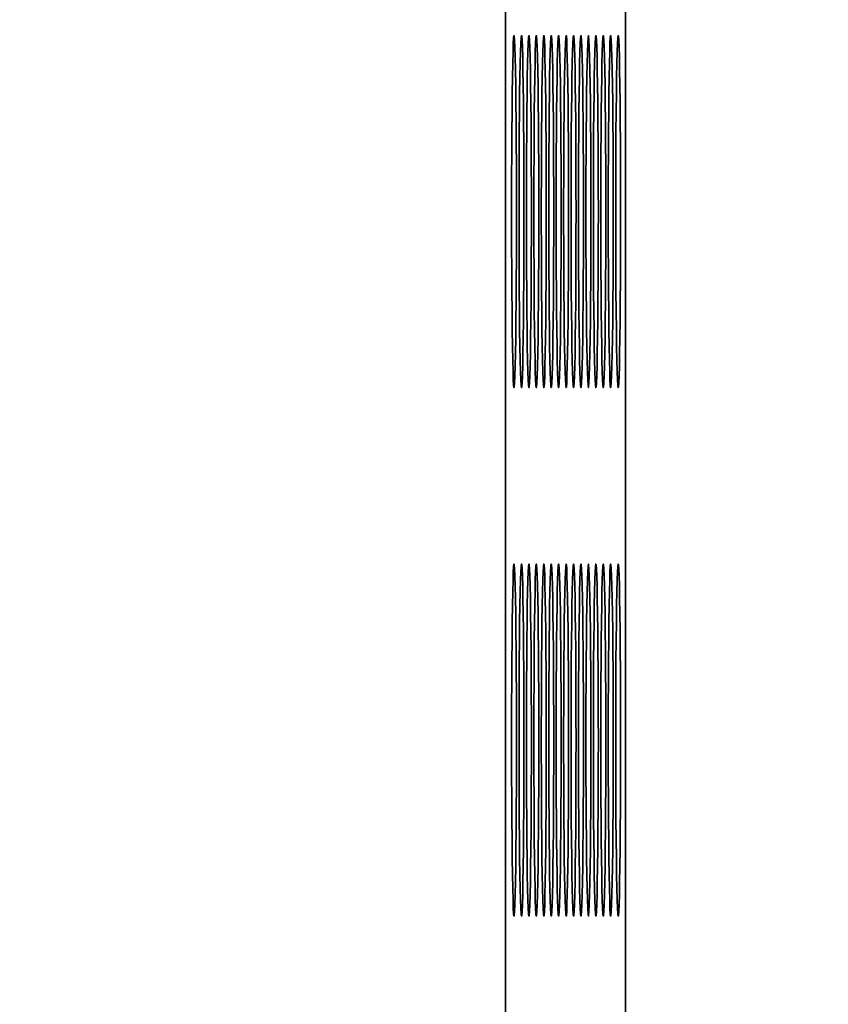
# Model space of a CAD drawing. Header units: millimetres. Extents: x -14862 to 14862, y -10512 to 10512.
# Tile 61 of 199: x -3968 to -3876, y -1978 to -1867. Entities that reach past the tile are written whole.
import ezdxf

# ---------------------------------------------------------------- set-up
doc = ezdxf.new("R2010")
doc.units = ezdxf.units.MM
doc.header["$LTSCALE"] = 4
doc.layers.get('0').update_dxf_attribs({"lineweight": 18})
doc.layers.add('几何体', color=7, linetype='Continuous', lineweight=35)
doc.layers.add('尺寸线层', color=3, linetype='Continuous', lineweight=18)
doc.styles.add('标准', font='txt', dxfattribs={"width": 0.667})
doc.dimstyles.new('GB_尺寸', dxfattribs={"dimtxt": 3.5, "dimasz": 4, "dimexe": 2, "dimexo": 0, "dimtad": 1, "dimdsep": 46, "dimtxsty": '标准', "dimblk": '_CAXARROW', "dimcen": 0, "dimdle": 8, "dimazin": 2, "dimtfac": 0.707107, "dimtdec": 3, "dimtmove": 2, "dimatfit": 3, "dimfxl": 0, "dimfrac": 2, "dimtolj": 1, "dimarcsym": 0})

# ---------------------------------------------------------------- blocks, each defined once
blk = doc.blocks.new('*X153')
at = {"layer": '尺寸线层'}
for points in [[(-6748.86, -3869.61), (-6648.86, -3882.11), (-6648.86, -3857.11)], [(-3793.86, -3869.61), (-3893.86, -3882.11), (-3893.86, -3857.11)]]:
    blk.add_hatch(color=0, dxfattribs=at).paths.add_polyline_path(points, flags=0)
at = {"layer": '尺寸线层', "color": 0}
for p, q in [((-6748.86, -1465.88), (-6748.86, -3919.61)), ((-3793.86, -2668.38), (-3793.86, -3919.61)), ((-3793.86, -3869.61), (-6748.86, -3869.61))]:
    blk.add_line(p, q, dxfattribs=at)
at = {"layer": '尺寸线层', "color": 0, "insert": (-5245.65, -3810.73), "char_height": 87.5, "width": 340.0023, "attachment_point": 5, "line_spacing_factor": 1.15057, "style": '标准'}
blk.add_mtext('\\T1.1;2955', dxfattribs=at)
blk = doc.blocks.new('_CAXARROW')
blk.add_hatch(color=0).paths.add_polyline_path([(0, 0), (-1, 0.125), (-1, -0.125)], flags=0)
blk = doc.blocks.new('*X154')
at = {"layer": '尺寸线层'}
for points in [[(-7288.86, -4141.05), (-7188.86, -4128.55), (-7188.86, -4153.55)], [(-2288.86, -4141.05), (-2388.86, -4128.55), (-2388.86, -4153.55)]]:
    blk.add_hatch(color=0, dxfattribs=at).paths.add_polyline_path(points, flags=0)
at = {"layer": '尺寸线层', "color": 0}
for p, q in [((-7288.86, -1465.88), (-7288.86, -4191.05)), ((-2288.86, -1465.88), (-2288.86, -4191.05)), ((-7288.86, -4141.05), (-2288.86, -4141.05))]:
    blk.add_line(p, q, dxfattribs=at)
at = {"layer": '尺寸线层', "color": 0, "insert": (-4788.86, -4082.16), "char_height": 87.5, "width": 340.6544, "attachment_point": 5, "line_spacing_factor": 1.15057, "style": '标准'}
blk.add_mtext('\\T1.1;5000', dxfattribs=at)
blk = doc.blocks.new('*X155')
at = {"layer": '尺寸线层'}
for points in [[(-11533.86, -4572.86), (-11433.86, -4560.36), (-11433.86, -4585.36)], [(-2288.86, -4572.86), (-2388.86, -4560.36), (-2388.86, -4585.36)]]:
    blk.add_hatch(color=0, dxfattribs=at).paths.add_polyline_path(points, flags=0)
at = {"layer": '尺寸线层', "color": 0}
for p, q in [((-2288.86, -1465.88), (-2288.86, -4622.86)), ((-11533.86, -2690.88), (-11533.86, -4622.86)), ((-11533.86, -4572.86), (-2288.86, -4572.86))]:
    blk.add_line(p, q, dxfattribs=at)
at = {"layer": '尺寸线层', "color": 0, "insert": (-6911.36, -4513.97), "char_height": 87.5, "width": 341.3065, "attachment_point": 5, "line_spacing_factor": 1.15057, "style": '标准'}
blk.add_mtext('\\T1.1;9245', dxfattribs=at)

msp = doc.modelspace()

# ---------------------------------------------------------------- linework, layer by layer
at = {"layer": '几何体'}
for p, q in [((-3912.363, -2668.38), (-3912.363, -268.38)), ((-3898.701, -2668.38), (-3898.701, -268.38))]:
    msp.add_line(p, q, dxfattribs=at)
for points in [[(-3911.097, -1891.046), (-3911.095, -1888.38), (-3911.097, -1885.714), (-3911.105, -1883.096), (-3911.117, -1880.572), (-3911.135, -1878.188), (-3911.156, -1875.985), (-3911.181, -1874.004), (-3911.21, -1872.279), (-3911.241, -1870.841), (-3911.276, -1869.717), (-3911.312, -1868.925), (-3911.348, -1868.481), (-3911.386, -1868.391), (-3911.423, -1868.659), (-3911.461, -1869.278), (-3911.495, -1870.238), (-3911.528, -1871.522), (-3911.559, -1873.107), (-3911.586, -1874.965), (-3911.609, -1877.061), (-3911.629, -1879.36), (-3911.643, -1881.82), (-3911.652, -1884.396), (-3911.658, -1887.044), (-3911.658, -1889.716), (-3911.652, -1892.364), (-3911.643, -1894.941), (-3911.629, -1897.4), (-3911.609, -1899.699), (-3911.586, -1901.796), (-3911.559, -1903.653), (-3911.528, -1905.238), (-3911.495, -1906.522), (-3911.461, -1907.482), (-3911.423, -1908.102), (-3911.386, -1908.369), (-3911.348, -1908.28), (-3911.312, -1907.835), (-3911.276, -1907.044), (-3911.241, -1905.919), (-3911.21, -1904.482), (-3911.181, -1902.757), (-3911.156, -1900.775), (-3911.135, -1898.573), (-3911.117, -1896.188), (-3911.105, -1893.664), (-3911.097, -1891.046)], [(-3910.252, -1891.046), (-3910.25, -1888.38), (-3910.252, -1885.714), (-3910.26, -1883.096), (-3910.272, -1880.572), (-3910.29, -1878.188), (-3910.311, -1875.985), (-3910.336, -1874.004), (-3910.365, -1872.279), (-3910.396, -1870.841), (-3910.431, -1869.717), (-3910.466, -1868.925), (-3910.503, -1868.481), (-3910.541, -1868.391), (-3910.579, -1868.659), (-3910.615, -1869.278), (-3910.65, -1870.238), (-3910.683, -1871.522), (-3910.714, -1873.107), (-3910.741, -1874.965), (-3910.764, -1877.061), (-3910.784, -1879.36), (-3910.798, -1881.82), (-3910.807, -1884.396), (-3910.813, -1887.044), (-3910.813, -1889.716), (-3910.807, -1892.364), (-3910.798, -1894.941), (-3910.784, -1897.4), (-3910.764, -1899.699), (-3910.741, -1901.796), (-3910.714, -1903.653), (-3910.683, -1905.238), (-3910.65, -1906.522), (-3910.615, -1907.482), (-3910.579, -1908.102), (-3910.541, -1908.369), (-3910.503, -1908.28), (-3910.466, -1907.835), (-3910.431, -1907.044), (-3910.396, -1905.919), (-3910.365, -1904.482), (-3910.336, -1902.757), (-3910.311, -1900.775), (-3910.29, -1898.573), (-3910.272, -1896.188), (-3910.26, -1893.664), (-3910.252, -1891.046)], [(-3909.407, -1891.046), (-3909.406, -1888.38), (-3909.407, -1885.714), (-3909.415, -1883.096), (-3909.427, -1880.572), (-3909.445, -1878.188), (-3909.466, -1875.985), (-3909.491, -1874.004), (-3909.52, -1872.279), (-3909.551, -1870.841), (-3909.586, -1869.717), (-3909.621, -1868.925), (-3909.658, -1868.481), (-3909.696, -1868.391), (-3909.734, -1868.659), (-3909.77, -1869.278), (-3909.805, -1870.238), (-3909.838, -1871.522), (-3909.869, -1873.107), (-3909.896, -1874.965), (-3909.919, -1877.061), (-3909.939, -1879.36), (-3909.953, -1881.82), (-3909.962, -1884.396), (-3909.968, -1887.044), (-3909.968, -1889.716), (-3909.962, -1892.364), (-3909.953, -1894.941), (-3909.939, -1897.4), (-3909.919, -1899.699), (-3909.896, -1901.796), (-3909.869, -1903.653), (-3909.838, -1905.238), (-3909.805, -1906.522), (-3909.77, -1907.482), (-3909.734, -1908.102), (-3909.696, -1908.369), (-3909.658, -1908.28), (-3909.621, -1907.835), (-3909.586, -1907.044), (-3909.551, -1905.919), (-3909.52, -1904.482), (-3909.491, -1902.757), (-3909.466, -1900.775), (-3909.445, -1898.573), (-3909.427, -1896.188), (-3909.415, -1893.664), (-3909.407, -1891.046)], [(-3908.562, -1891.046), (-3908.561, -1888.38), (-3908.562, -1885.714), (-3908.57, -1883.096), (-3908.582, -1880.572), (-3908.6, -1878.188), (-3908.621, -1875.985), (-3908.646, -1874.004), (-3908.675, -1872.279), (-3908.706, -1870.841), (-3908.741, -1869.717), (-3908.776, -1868.925), (-3908.813, -1868.481), (-3908.851, -1868.391), (-3908.889, -1868.659), (-3908.925, -1869.278), (-3908.96, -1870.238), (-3908.994, -1871.522), (-3909.024, -1873.107), (-3909.051, -1874.965), (-3909.074, -1877.061), (-3909.093, -1879.36), (-3909.108, -1881.82), (-3909.118, -1884.396), (-3909.123, -1887.044), (-3909.123, -1889.716), (-3909.118, -1892.364), (-3909.108, -1894.941), (-3909.093, -1897.4), (-3909.074, -1899.699), (-3909.051, -1901.796), (-3909.024, -1903.653), (-3908.994, -1905.238), (-3908.96, -1906.522), (-3908.925, -1907.482), (-3908.889, -1908.102), (-3908.851, -1908.369), (-3908.813, -1908.28), (-3908.776, -1907.835), (-3908.741, -1907.044), (-3908.706, -1905.919), (-3908.675, -1904.482), (-3908.646, -1902.757), (-3908.621, -1900.775), (-3908.6, -1898.573), (-3908.582, -1896.188), (-3908.57, -1893.664), (-3908.562, -1891.046)], [(-3907.718, -1891.046), (-3907.715, -1888.38), (-3907.718, -1885.714), (-3907.725, -1883.096), (-3907.738, -1880.572), (-3907.755, -1878.188), (-3907.776, -1875.985), (-3907.801, -1874.004), (-3907.83, -1872.279), (-3907.862, -1870.841), (-3907.896, -1869.717), (-3907.931, -1868.925), (-3907.968, -1868.481), (-3908.006, -1868.391), (-3908.044, -1868.659), (-3908.08, -1869.278), (-3908.115, -1870.238), (-3908.149, -1871.522), (-3908.179, -1873.107), (-3908.206, -1874.965), (-3908.229, -1877.061), (-3908.248, -1879.36), (-3908.263, -1881.82), (-3908.273, -1884.396), (-3908.278, -1887.044), (-3908.278, -1889.716), (-3908.273, -1892.364), (-3908.263, -1894.941), (-3908.248, -1897.4), (-3908.229, -1899.699), (-3908.206, -1901.796), (-3908.179, -1903.653), (-3908.149, -1905.238), (-3908.115, -1906.522), (-3908.08, -1907.482), (-3908.044, -1908.102), (-3908.006, -1908.369), (-3907.968, -1908.28), (-3907.931, -1907.835), (-3907.896, -1907.044), (-3907.862, -1905.919), (-3907.83, -1904.482), (-3907.801, -1902.757), (-3907.776, -1900.775), (-3907.755, -1898.573), (-3907.738, -1896.188), (-3907.725, -1893.664), (-3907.718, -1891.046)], [(-3906.873, -1891.046), (-3906.87, -1888.38), (-3906.873, -1885.714), (-3906.88, -1883.096), (-3906.893, -1880.572), (-3906.91, -1878.188), (-3906.931, -1875.985), (-3906.956, -1874.004), (-3906.985, -1872.279), (-3907.017, -1870.841), (-3907.051, -1869.717), (-3907.086, -1868.925), (-3907.123, -1868.481), (-3907.162, -1868.391), (-3907.199, -1868.659), (-3907.235, -1869.278), (-3907.27, -1870.238), (-3907.304, -1871.522), (-3907.333, -1873.107), (-3907.361, -1874.965), (-3907.384, -1877.061), (-3907.403, -1879.36), (-3907.418, -1881.82), (-3907.428, -1884.396), (-3907.432, -1887.044), (-3907.432, -1889.716), (-3907.428, -1892.364), (-3907.418, -1894.941), (-3907.403, -1897.4), (-3907.384, -1899.699), (-3907.361, -1901.796), (-3907.333, -1903.653), (-3907.304, -1905.238), (-3907.27, -1906.522), (-3907.235, -1907.482), (-3907.199, -1908.102), (-3907.162, -1908.369), (-3907.123, -1908.28), (-3907.086, -1907.835), (-3907.051, -1907.044), (-3907.017, -1905.919), (-3906.985, -1904.482), (-3906.956, -1902.757), (-3906.931, -1900.775), (-3906.91, -1898.573), (-3906.893, -1896.188), (-3906.88, -1893.664), (-3906.873, -1891.046)], [(-3906.028, -1891.046), (-3906.025, -1888.38), (-3906.028, -1885.714), (-3906.035, -1883.096), (-3906.048, -1880.572), (-3906.065, -1878.188), (-3906.086, -1875.985), (-3906.111, -1874.004), (-3906.14, -1872.279), (-3906.172, -1870.841), (-3906.206, -1869.717), (-3906.241, -1868.925), (-3906.278, -1868.481), (-3906.317, -1868.391), (-3906.354, -1868.659), (-3906.39, -1869.278), (-3906.425, -1870.238), (-3906.459, -1871.522), (-3906.488, -1873.107), (-3906.516, -1874.965), (-3906.539, -1877.061), (-3906.558, -1879.36), (-3906.573, -1881.82), (-3906.583, -1884.396), (-3906.587, -1887.044), (-3906.587, -1889.716), (-3906.583, -1892.364), (-3906.573, -1894.941), (-3906.558, -1897.4), (-3906.539, -1899.699), (-3906.516, -1901.796), (-3906.488, -1903.653), (-3906.459, -1905.238), (-3906.425, -1906.522), (-3906.39, -1907.482), (-3906.354, -1908.102), (-3906.317, -1908.369), (-3906.278, -1908.28), (-3906.241, -1907.835), (-3906.206, -1907.044), (-3906.172, -1905.919), (-3906.14, -1904.482), (-3906.111, -1902.757), (-3906.086, -1900.775), (-3906.065, -1898.573), (-3906.048, -1896.188), (-3906.035, -1893.664), (-3906.028, -1891.046)], [(-3905.183, -1891.046), (-3905.18, -1888.38), (-3905.183, -1885.714), (-3905.19, -1883.096), (-3905.203, -1880.572), (-3905.22, -1878.188), (-3905.241, -1875.985), (-3905.266, -1874.004), (-3905.295, -1872.279), (-3905.327, -1870.841), (-3905.361, -1869.717), (-3905.396, -1868.925), (-3905.433, -1868.481), (-3905.472, -1868.391), (-3905.509, -1868.659), (-3905.545, -1869.278), (-3905.58, -1870.238), (-3905.614, -1871.522), (-3905.643, -1873.107), (-3905.671, -1874.965), (-3905.694, -1877.061), (-3905.713, -1879.36), (-3905.728, -1881.82), (-3905.738, -1884.396), (-3905.742, -1887.044), (-3905.742, -1889.716), (-3905.738, -1892.364), (-3905.728, -1894.941), (-3905.713, -1897.4), (-3905.694, -1899.699), (-3905.671, -1901.796), (-3905.643, -1903.653), (-3905.614, -1905.238), (-3905.58, -1906.522), (-3905.545, -1907.482), (-3905.509, -1908.102), (-3905.472, -1908.369), (-3905.433, -1908.28), (-3905.396, -1907.835), (-3905.361, -1907.044), (-3905.327, -1905.919), (-3905.295, -1904.482), (-3905.266, -1902.757), (-3905.241, -1900.775), (-3905.22, -1898.573), (-3905.203, -1896.188), (-3905.19, -1893.664), (-3905.183, -1891.046)], [(-3904.338, -1891.046), (-3904.335, -1888.38), (-3904.338, -1885.714), (-3904.345, -1883.096), (-3904.358, -1880.572), (-3904.375, -1878.188), (-3904.396, -1875.985), (-3904.421, -1874.004), (-3904.449, -1872.279), (-3904.482, -1870.841), (-3904.516, -1869.717), (-3904.551, -1868.925), (-3904.589, -1868.481), (-3904.627, -1868.391), (-3904.664, -1868.659), (-3904.7, -1869.278), (-3904.735, -1870.238), (-3904.769, -1871.522), (-3904.798, -1873.107), (-3904.826, -1874.965), (-3904.849, -1877.061), (-3904.868, -1879.36), (-3904.883, -1881.82), (-3904.893, -1884.396), (-3904.897, -1887.044), (-3904.897, -1889.716), (-3904.893, -1892.364), (-3904.883, -1894.941), (-3904.868, -1897.4), (-3904.849, -1899.699), (-3904.826, -1901.796), (-3904.798, -1903.653), (-3904.769, -1905.238), (-3904.735, -1906.522), (-3904.7, -1907.482), (-3904.664, -1908.102), (-3904.627, -1908.369), (-3904.589, -1908.28), (-3904.551, -1907.835), (-3904.516, -1907.044), (-3904.482, -1905.919), (-3904.449, -1904.482), (-3904.421, -1902.757), (-3904.396, -1900.775), (-3904.375, -1898.573), (-3904.358, -1896.188), (-3904.345, -1893.664), (-3904.338, -1891.046)], [(-3903.493, -1891.046), (-3903.49, -1888.38), (-3903.493, -1885.714), (-3903.5, -1883.096), (-3903.513, -1880.572), (-3903.53, -1878.188), (-3903.551, -1875.985), (-3903.576, -1874.004), (-3903.604, -1872.279), (-3903.637, -1870.841), (-3903.67, -1869.717), (-3903.706, -1868.925), (-3903.744, -1868.481), (-3903.781, -1868.391), (-3903.819, -1868.659), (-3903.855, -1869.278), (-3903.89, -1870.238), (-3903.924, -1871.522), (-3903.953, -1873.107), (-3903.981, -1874.965), (-3904.004, -1877.061), (-3904.023, -1879.36), (-3904.038, -1881.82), (-3904.048, -1884.396), (-3904.053, -1887.044), (-3904.053, -1889.716), (-3904.048, -1892.364), (-3904.038, -1894.941), (-3904.023, -1897.4), (-3904.004, -1899.699), (-3903.981, -1901.796), (-3903.953, -1903.653), (-3903.924, -1905.238), (-3903.89, -1906.522), (-3903.855, -1907.482), (-3903.819, -1908.102), (-3903.781, -1908.369), (-3903.744, -1908.28), (-3903.706, -1907.835), (-3903.67, -1907.044), (-3903.637, -1905.919), (-3903.604, -1904.482), (-3903.576, -1902.757), (-3903.551, -1900.775), (-3903.53, -1898.573), (-3903.513, -1896.188), (-3903.5, -1893.664), (-3903.493, -1891.046)], [(-3902.648, -1891.046), (-3902.645, -1888.38), (-3902.648, -1885.714), (-3902.655, -1883.096), (-3902.668, -1880.572), (-3902.684, -1878.188), (-3902.706, -1875.985), (-3902.731, -1874.004), (-3902.759, -1872.279), (-3902.792, -1870.841), (-3902.825, -1869.717), (-3902.861, -1868.925), (-3902.899, -1868.481), (-3902.936, -1868.391), (-3902.974, -1868.659), (-3903.01, -1869.278), (-3903.045, -1870.238), (-3903.078, -1871.522), (-3903.108, -1873.107), (-3903.136, -1874.965), (-3903.159, -1877.061), (-3903.178, -1879.36), (-3903.193, -1881.82), (-3903.203, -1884.396), (-3903.208, -1887.044), (-3903.208, -1889.716), (-3903.203, -1892.364), (-3903.193, -1894.941), (-3903.178, -1897.4), (-3903.159, -1899.699), (-3903.136, -1901.796), (-3903.108, -1903.653), (-3903.078, -1905.238), (-3903.045, -1906.522), (-3903.01, -1907.482), (-3902.974, -1908.102), (-3902.936, -1908.369), (-3902.899, -1908.28), (-3902.861, -1907.835), (-3902.825, -1907.044), (-3902.792, -1905.919), (-3902.759, -1904.482), (-3902.731, -1902.757), (-3902.706, -1900.775), (-3902.684, -1898.573), (-3902.668, -1896.188), (-3902.655, -1893.664), (-3902.648, -1891.046)], [(-3901.803, -1891.046), (-3901.8, -1888.38), (-3901.803, -1885.714), (-3901.81, -1883.096), (-3901.823, -1880.572), (-3901.839, -1878.188), (-3901.861, -1875.985), (-3901.886, -1874.004), (-3901.914, -1872.279), (-3901.947, -1870.841), (-3901.98, -1869.717), (-3902.016, -1868.925), (-3902.054, -1868.481), (-3902.091, -1868.391), (-3902.129, -1868.659), (-3902.165, -1869.278), (-3902.201, -1870.238), (-3902.233, -1871.522), (-3902.263, -1873.107), (-3902.291, -1874.965), (-3902.314, -1877.061), (-3902.333, -1879.36), (-3902.348, -1881.82), (-3902.358, -1884.396), (-3902.363, -1887.044), (-3902.363, -1889.716), (-3902.358, -1892.364), (-3902.348, -1894.941), (-3902.333, -1897.4), (-3902.314, -1899.699), (-3902.291, -1901.796), (-3902.263, -1903.653), (-3902.233, -1905.238), (-3902.201, -1906.522), (-3902.165, -1907.482), (-3902.129, -1908.102), (-3902.091, -1908.369), (-3902.054, -1908.28), (-3902.016, -1907.835), (-3901.98, -1907.044), (-3901.947, -1905.919), (-3901.914, -1904.482), (-3901.886, -1902.757), (-3901.861, -1900.775), (-3901.839, -1898.573), (-3901.823, -1896.188), (-3901.81, -1893.664), (-3901.803, -1891.046)], [(-3900.958, -1891.046), (-3900.955, -1888.38), (-3900.958, -1885.714), (-3900.965, -1883.096), (-3900.978, -1880.572), (-3900.994, -1878.188), (-3901.016, -1875.985), (-3901.041, -1874.004), (-3901.069, -1872.279), (-3901.102, -1870.841), (-3901.135, -1869.717), (-3901.171, -1868.925), (-3901.209, -1868.481), (-3901.246, -1868.391), (-3901.284, -1868.659), (-3901.32, -1869.278), (-3901.356, -1870.238), (-3901.388, -1871.522), (-3901.418, -1873.107), (-3901.446, -1874.965), (-3901.469, -1877.061), (-3901.488, -1879.36), (-3901.502, -1881.82), (-3901.513, -1884.396), (-3901.518, -1887.044), (-3901.518, -1889.716), (-3901.513, -1892.364), (-3901.502, -1894.941), (-3901.488, -1897.4), (-3901.469, -1899.699), (-3901.446, -1901.796), (-3901.418, -1903.653), (-3901.388, -1905.238), (-3901.356, -1906.522), (-3901.32, -1907.482), (-3901.284, -1908.102), (-3901.246, -1908.369), (-3901.209, -1908.28), (-3901.171, -1907.835), (-3901.135, -1907.044), (-3901.102, -1905.919), (-3901.069, -1904.482), (-3901.041, -1902.757), (-3901.016, -1900.775), (-3900.994, -1898.573), (-3900.978, -1896.188), (-3900.965, -1893.664), (-3900.958, -1891.046)], [(-3900.113, -1891.046), (-3900.11, -1888.38), (-3900.113, -1885.714), (-3900.121, -1883.096), (-3900.133, -1880.572), (-3900.149, -1878.188), (-3900.171, -1875.985), (-3900.196, -1874.004), (-3900.224, -1872.279), (-3900.257, -1870.841), (-3900.29, -1869.717), (-3900.327, -1868.925), (-3900.364, -1868.481), (-3900.401, -1868.391), (-3900.439, -1868.659), (-3900.475, -1869.278), (-3900.511, -1870.238), (-3900.543, -1871.522), (-3900.574, -1873.107), (-3900.6, -1874.965), (-3900.624, -1877.061), (-3900.643, -1879.36), (-3900.657, -1881.82), (-3900.668, -1884.396), (-3900.673, -1887.044), (-3900.673, -1889.716), (-3900.668, -1892.364), (-3900.657, -1894.941), (-3900.643, -1897.4), (-3900.624, -1899.699), (-3900.6, -1901.796), (-3900.574, -1903.653), (-3900.543, -1905.238), (-3900.511, -1906.522), (-3900.475, -1907.482), (-3900.439, -1908.102), (-3900.401, -1908.369), (-3900.364, -1908.28), (-3900.327, -1907.835), (-3900.29, -1907.044), (-3900.257, -1905.919), (-3900.224, -1904.482), (-3900.196, -1902.757), (-3900.171, -1900.775), (-3900.149, -1898.573), (-3900.133, -1896.188), (-3900.121, -1893.664), (-3900.113, -1891.046)], [(-3899.268, -1891.046), (-3899.265, -1888.38), (-3899.268, -1885.714), (-3899.276, -1883.096), (-3899.287, -1880.572), (-3899.304, -1878.188), (-3899.326, -1875.985), (-3899.351, -1874.004), (-3899.38, -1872.279), (-3899.411, -1870.841), (-3899.445, -1869.717), (-3899.482, -1868.925), (-3899.519, -1868.481), (-3899.556, -1868.391), (-3899.594, -1868.659), (-3899.63, -1869.278), (-3899.666, -1870.238), (-3899.698, -1871.522), (-3899.729, -1873.107), (-3899.755, -1874.965), (-3899.779, -1877.061), (-3899.798, -1879.36), (-3899.813, -1881.82), (-3899.823, -1884.396), (-3899.828, -1887.044), (-3899.828, -1889.716), (-3899.823, -1892.364), (-3899.813, -1894.941), (-3899.798, -1897.4), (-3899.779, -1899.699), (-3899.755, -1901.796), (-3899.729, -1903.653), (-3899.698, -1905.238), (-3899.666, -1906.522), (-3899.63, -1907.482), (-3899.594, -1908.102), (-3899.556, -1908.369), (-3899.519, -1908.28), (-3899.482, -1907.835), (-3899.445, -1907.044), (-3899.411, -1905.919), (-3899.38, -1904.482), (-3899.351, -1902.757), (-3899.326, -1900.775), (-3899.304, -1898.573), (-3899.287, -1896.188), (-3899.276, -1893.664), (-3899.268, -1891.046)], [(-3911.097, -1951.046), (-3911.095, -1948.38), (-3911.097, -1945.714), (-3911.105, -1943.096), (-3911.117, -1940.572), (-3911.135, -1938.188), (-3911.156, -1935.985), (-3911.181, -1934.004), (-3911.21, -1932.279), (-3911.241, -1930.841), (-3911.276, -1929.717), (-3911.312, -1928.925), (-3911.348, -1928.481), (-3911.386, -1928.391), (-3911.423, -1928.659), (-3911.461, -1929.278), (-3911.495, -1930.238), (-3911.528, -1931.522), (-3911.559, -1933.107), (-3911.586, -1934.965), (-3911.609, -1937.061), (-3911.629, -1939.36), (-3911.643, -1941.82), (-3911.652, -1944.396), (-3911.658, -1947.044), (-3911.658, -1949.716), (-3911.652, -1952.364), (-3911.643, -1954.941), (-3911.629, -1957.4), (-3911.609, -1959.699), (-3911.586, -1961.796), (-3911.559, -1963.653), (-3911.528, -1965.238), (-3911.495, -1966.522), (-3911.461, -1967.482), (-3911.423, -1968.102), (-3911.386, -1968.369), (-3911.348, -1968.28), (-3911.312, -1967.835), (-3911.276, -1967.044), (-3911.241, -1965.919), (-3911.21, -1964.482), (-3911.181, -1962.757), (-3911.156, -1960.775), (-3911.135, -1958.573), (-3911.117, -1956.188), (-3911.105, -1953.664), (-3911.097, -1951.046)], [(-3910.252, -1951.046), (-3910.25, -1948.38), (-3910.252, -1945.714), (-3910.26, -1943.096), (-3910.272, -1940.572), (-3910.29, -1938.188), (-3910.311, -1935.985), (-3910.336, -1934.004), (-3910.365, -1932.279), (-3910.396, -1930.841), (-3910.431, -1929.717), (-3910.466, -1928.925), (-3910.503, -1928.481), (-3910.541, -1928.391), (-3910.579, -1928.659), (-3910.615, -1929.278), (-3910.65, -1930.238), (-3910.683, -1931.522), (-3910.714, -1933.107), (-3910.741, -1934.965), (-3910.764, -1937.061), (-3910.784, -1939.36), (-3910.798, -1941.82), (-3910.807, -1944.396), (-3910.813, -1947.044), (-3910.813, -1949.716), (-3910.807, -1952.364), (-3910.798, -1954.941), (-3910.784, -1957.4), (-3910.764, -1959.699), (-3910.741, -1961.796), (-3910.714, -1963.653), (-3910.683, -1965.238), (-3910.65, -1966.522), (-3910.615, -1967.482), (-3910.579, -1968.102), (-3910.541, -1968.369), (-3910.503, -1968.28), (-3910.466, -1967.835), (-3910.431, -1967.044), (-3910.396, -1965.919), (-3910.365, -1964.482), (-3910.336, -1962.757), (-3910.311, -1960.775), (-3910.29, -1958.573), (-3910.272, -1956.188), (-3910.26, -1953.664), (-3910.252, -1951.046)], [(-3909.407, -1951.046), (-3909.406, -1948.38), (-3909.407, -1945.714), (-3909.415, -1943.096), (-3909.427, -1940.572), (-3909.445, -1938.188), (-3909.466, -1935.985), (-3909.491, -1934.004), (-3909.52, -1932.279), (-3909.551, -1930.841), (-3909.586, -1929.717), (-3909.621, -1928.925), (-3909.658, -1928.481), (-3909.696, -1928.391), (-3909.734, -1928.659), (-3909.77, -1929.278), (-3909.805, -1930.238), (-3909.838, -1931.522), (-3909.869, -1933.107), (-3909.896, -1934.965), (-3909.919, -1937.061), (-3909.939, -1939.36), (-3909.953, -1941.82), (-3909.962, -1944.396), (-3909.968, -1947.044), (-3909.968, -1949.716), (-3909.962, -1952.364), (-3909.953, -1954.941), (-3909.939, -1957.4), (-3909.919, -1959.699), (-3909.896, -1961.796), (-3909.869, -1963.653), (-3909.838, -1965.238), (-3909.805, -1966.522), (-3909.77, -1967.482), (-3909.734, -1968.102), (-3909.696, -1968.369), (-3909.658, -1968.28), (-3909.621, -1967.835), (-3909.586, -1967.044), (-3909.551, -1965.919), (-3909.52, -1964.482), (-3909.491, -1962.757), (-3909.466, -1960.775), (-3909.445, -1958.573), (-3909.427, -1956.188), (-3909.415, -1953.664), (-3909.407, -1951.046)], [(-3908.562, -1951.046), (-3908.561, -1948.38), (-3908.562, -1945.714), (-3908.57, -1943.096), (-3908.582, -1940.572), (-3908.6, -1938.188), (-3908.621, -1935.985), (-3908.646, -1934.004), (-3908.675, -1932.279), (-3908.706, -1930.841), (-3908.741, -1929.717), (-3908.776, -1928.925), (-3908.813, -1928.481), (-3908.851, -1928.391), (-3908.889, -1928.659), (-3908.925, -1929.278), (-3908.96, -1930.238), (-3908.994, -1931.522), (-3909.024, -1933.107), (-3909.051, -1934.965), (-3909.074, -1937.061), (-3909.093, -1939.36), (-3909.108, -1941.82), (-3909.118, -1944.396), (-3909.123, -1947.044), (-3909.123, -1949.716), (-3909.118, -1952.364), (-3909.108, -1954.941), (-3909.093, -1957.4), (-3909.074, -1959.699), (-3909.051, -1961.796), (-3909.024, -1963.653), (-3908.994, -1965.238), (-3908.96, -1966.522), (-3908.925, -1967.482), (-3908.889, -1968.102), (-3908.851, -1968.369), (-3908.813, -1968.28), (-3908.776, -1967.835), (-3908.741, -1967.044), (-3908.706, -1965.919), (-3908.675, -1964.482), (-3908.646, -1962.757), (-3908.621, -1960.775), (-3908.6, -1958.573), (-3908.582, -1956.188), (-3908.57, -1953.664), (-3908.562, -1951.046)], [(-3907.718, -1951.046), (-3907.715, -1948.38), (-3907.718, -1945.714), (-3907.725, -1943.096), (-3907.738, -1940.572), (-3907.755, -1938.188), (-3907.776, -1935.985), (-3907.801, -1934.004), (-3907.83, -1932.279), (-3907.862, -1930.841), (-3907.896, -1929.717), (-3907.931, -1928.925), (-3907.968, -1928.481), (-3908.006, -1928.391), (-3908.044, -1928.659), (-3908.08, -1929.278), (-3908.115, -1930.238), (-3908.149, -1931.522), (-3908.179, -1933.107), (-3908.206, -1934.965), (-3908.229, -1937.061), (-3908.248, -1939.36), (-3908.263, -1941.82), (-3908.273, -1944.396), (-3908.278, -1947.044), (-3908.278, -1949.716), (-3908.273, -1952.364), (-3908.263, -1954.941), (-3908.248, -1957.4), (-3908.229, -1959.699), (-3908.206, -1961.796), (-3908.179, -1963.653), (-3908.149, -1965.238), (-3908.115, -1966.522), (-3908.08, -1967.482), (-3908.044, -1968.102), (-3908.006, -1968.369), (-3907.968, -1968.28), (-3907.931, -1967.835), (-3907.896, -1967.044), (-3907.862, -1965.919), (-3907.83, -1964.482), (-3907.801, -1962.757), (-3907.776, -1960.775), (-3907.755, -1958.573), (-3907.738, -1956.188), (-3907.725, -1953.664), (-3907.718, -1951.046)], [(-3906.873, -1951.046), (-3906.87, -1948.38), (-3906.873, -1945.714), (-3906.88, -1943.096), (-3906.893, -1940.572), (-3906.91, -1938.188), (-3906.931, -1935.985), (-3906.956, -1934.004), (-3906.985, -1932.279), (-3907.017, -1930.841), (-3907.051, -1929.717), (-3907.086, -1928.925), (-3907.123, -1928.481), (-3907.162, -1928.391), (-3907.199, -1928.659), (-3907.235, -1929.278), (-3907.27, -1930.238), (-3907.304, -1931.522), (-3907.333, -1933.107), (-3907.361, -1934.965), (-3907.384, -1937.061), (-3907.403, -1939.36), (-3907.418, -1941.82), (-3907.428, -1944.396), (-3907.432, -1947.044), (-3907.432, -1949.716), (-3907.428, -1952.364), (-3907.418, -1954.941), (-3907.403, -1957.4), (-3907.384, -1959.699), (-3907.361, -1961.796), (-3907.333, -1963.653), (-3907.304, -1965.238), (-3907.27, -1966.522), (-3907.235, -1967.482), (-3907.199, -1968.102), (-3907.162, -1968.369), (-3907.123, -1968.28), (-3907.086, -1967.835), (-3907.051, -1967.044), (-3907.017, -1965.919), (-3906.985, -1964.482), (-3906.956, -1962.757), (-3906.931, -1960.775), (-3906.91, -1958.573), (-3906.893, -1956.188), (-3906.88, -1953.664), (-3906.873, -1951.046)], [(-3906.028, -1951.046), (-3906.025, -1948.38), (-3906.028, -1945.714), (-3906.035, -1943.096), (-3906.048, -1940.572), (-3906.065, -1938.188), (-3906.086, -1935.985), (-3906.111, -1934.004), (-3906.14, -1932.279), (-3906.172, -1930.841), (-3906.206, -1929.717), (-3906.241, -1928.925), (-3906.278, -1928.481), (-3906.317, -1928.391), (-3906.354, -1928.659), (-3906.39, -1929.278), (-3906.425, -1930.238), (-3906.459, -1931.522), (-3906.488, -1933.107), (-3906.516, -1934.965), (-3906.539, -1937.061), (-3906.558, -1939.36), (-3906.573, -1941.82), (-3906.583, -1944.396), (-3906.587, -1947.044), (-3906.587, -1949.716), (-3906.583, -1952.364), (-3906.573, -1954.941), (-3906.558, -1957.4), (-3906.539, -1959.699), (-3906.516, -1961.796), (-3906.488, -1963.653), (-3906.459, -1965.238), (-3906.425, -1966.522), (-3906.39, -1967.482), (-3906.354, -1968.102), (-3906.317, -1968.369), (-3906.278, -1968.28), (-3906.241, -1967.835), (-3906.206, -1967.044), (-3906.172, -1965.919), (-3906.14, -1964.482), (-3906.111, -1962.757), (-3906.086, -1960.775), (-3906.065, -1958.573), (-3906.048, -1956.188), (-3906.035, -1953.664), (-3906.028, -1951.046)], [(-3905.183, -1951.046), (-3905.18, -1948.38), (-3905.183, -1945.714), (-3905.19, -1943.096), (-3905.203, -1940.572), (-3905.22, -1938.188), (-3905.241, -1935.985), (-3905.266, -1934.004), (-3905.295, -1932.279), (-3905.327, -1930.841), (-3905.361, -1929.717), (-3905.396, -1928.925), (-3905.433, -1928.481), (-3905.472, -1928.391), (-3905.509, -1928.659), (-3905.545, -1929.278), (-3905.58, -1930.238), (-3905.614, -1931.522), (-3905.643, -1933.107), (-3905.671, -1934.965), (-3905.694, -1937.061), (-3905.713, -1939.36), (-3905.728, -1941.82), (-3905.738, -1944.396), (-3905.742, -1947.044), (-3905.742, -1949.716), (-3905.738, -1952.364), (-3905.728, -1954.941), (-3905.713, -1957.4), (-3905.694, -1959.699), (-3905.671, -1961.796), (-3905.643, -1963.653), (-3905.614, -1965.238), (-3905.58, -1966.522), (-3905.545, -1967.482), (-3905.509, -1968.102), (-3905.472, -1968.369), (-3905.433, -1968.28), (-3905.396, -1967.835), (-3905.361, -1967.044), (-3905.327, -1965.919), (-3905.295, -1964.482), (-3905.266, -1962.757), (-3905.241, -1960.775), (-3905.22, -1958.573), (-3905.203, -1956.188), (-3905.19, -1953.664), (-3905.183, -1951.046)], [(-3904.338, -1951.046), (-3904.335, -1948.38), (-3904.338, -1945.714), (-3904.345, -1943.096), (-3904.358, -1940.572), (-3904.375, -1938.188), (-3904.396, -1935.985), (-3904.421, -1934.004), (-3904.449, -1932.279), (-3904.482, -1930.841), (-3904.516, -1929.717), (-3904.551, -1928.925), (-3904.589, -1928.481), (-3904.627, -1928.391), (-3904.664, -1928.659), (-3904.7, -1929.278), (-3904.735, -1930.238), (-3904.769, -1931.522), (-3904.798, -1933.107), (-3904.826, -1934.965), (-3904.849, -1937.061), (-3904.868, -1939.36), (-3904.883, -1941.82), (-3904.893, -1944.396), (-3904.897, -1947.044), (-3904.897, -1949.716), (-3904.893, -1952.364), (-3904.883, -1954.941), (-3904.868, -1957.4), (-3904.849, -1959.699), (-3904.826, -1961.796), (-3904.798, -1963.653), (-3904.769, -1965.238), (-3904.735, -1966.522), (-3904.7, -1967.482), (-3904.664, -1968.102), (-3904.627, -1968.369), (-3904.589, -1968.28), (-3904.551, -1967.835), (-3904.516, -1967.044), (-3904.482, -1965.919), (-3904.449, -1964.482), (-3904.421, -1962.757), (-3904.396, -1960.775), (-3904.375, -1958.573), (-3904.358, -1956.188), (-3904.345, -1953.664), (-3904.338, -1951.046)], [(-3903.493, -1951.046), (-3903.49, -1948.38), (-3903.493, -1945.714), (-3903.5, -1943.096), (-3903.513, -1940.572), (-3903.53, -1938.188), (-3903.551, -1935.985), (-3903.576, -1934.004), (-3903.604, -1932.279), (-3903.637, -1930.841), (-3903.67, -1929.717), (-3903.706, -1928.925), (-3903.744, -1928.481), (-3903.781, -1928.391), (-3903.819, -1928.659), (-3903.855, -1929.278), (-3903.89, -1930.238), (-3903.924, -1931.522), (-3903.953, -1933.107), (-3903.981, -1934.965), (-3904.004, -1937.061), (-3904.023, -1939.36), (-3904.038, -1941.82), (-3904.048, -1944.396), (-3904.053, -1947.044), (-3904.053, -1949.716), (-3904.048, -1952.364), (-3904.038, -1954.941), (-3904.023, -1957.4), (-3904.004, -1959.699), (-3903.981, -1961.796), (-3903.953, -1963.653), (-3903.924, -1965.238), (-3903.89, -1966.522), (-3903.855, -1967.482), (-3903.819, -1968.102), (-3903.781, -1968.369), (-3903.744, -1968.28), (-3903.706, -1967.835), (-3903.67, -1967.044), (-3903.637, -1965.919), (-3903.604, -1964.482), (-3903.576, -1962.757), (-3903.551, -1960.775), (-3903.53, -1958.573), (-3903.513, -1956.188), (-3903.5, -1953.664), (-3903.493, -1951.046)], [(-3902.648, -1951.046), (-3902.645, -1948.38), (-3902.648, -1945.714), (-3902.655, -1943.096), (-3902.668, -1940.572), (-3902.684, -1938.188), (-3902.706, -1935.985), (-3902.731, -1934.004), (-3902.759, -1932.279), (-3902.792, -1930.841), (-3902.825, -1929.717), (-3902.861, -1928.925), (-3902.899, -1928.481), (-3902.936, -1928.391), (-3902.974, -1928.659), (-3903.01, -1929.278), (-3903.045, -1930.238), (-3903.078, -1931.522), (-3903.108, -1933.107), (-3903.136, -1934.965), (-3903.159, -1937.061), (-3903.178, -1939.36), (-3903.193, -1941.82), (-3903.203, -1944.396), (-3903.208, -1947.044), (-3903.208, -1949.716), (-3903.203, -1952.364), (-3903.193, -1954.941), (-3903.178, -1957.4), (-3903.159, -1959.699), (-3903.136, -1961.796), (-3903.108, -1963.653), (-3903.078, -1965.238), (-3903.045, -1966.522), (-3903.01, -1967.482), (-3902.974, -1968.102), (-3902.936, -1968.369), (-3902.899, -1968.28), (-3902.861, -1967.835), (-3902.825, -1967.044), (-3902.792, -1965.919), (-3902.759, -1964.482), (-3902.731, -1962.757), (-3902.706, -1960.775), (-3902.684, -1958.573), (-3902.668, -1956.188), (-3902.655, -1953.664), (-3902.648, -1951.046)], [(-3901.803, -1951.046), (-3901.8, -1948.38), (-3901.803, -1945.714), (-3901.81, -1943.096), (-3901.823, -1940.572), (-3901.839, -1938.188), (-3901.861, -1935.985), (-3901.886, -1934.004), (-3901.914, -1932.279), (-3901.947, -1930.841), (-3901.98, -1929.717), (-3902.016, -1928.925), (-3902.054, -1928.481), (-3902.091, -1928.391), (-3902.129, -1928.659), (-3902.165, -1929.278), (-3902.201, -1930.238), (-3902.233, -1931.522), (-3902.263, -1933.107), (-3902.291, -1934.965), (-3902.314, -1937.061), (-3902.333, -1939.36), (-3902.348, -1941.82), (-3902.358, -1944.396), (-3902.363, -1947.044), (-3902.363, -1949.716), (-3902.358, -1952.364), (-3902.348, -1954.941), (-3902.333, -1957.4), (-3902.314, -1959.699), (-3902.291, -1961.796), (-3902.263, -1963.653), (-3902.233, -1965.238), (-3902.201, -1966.522), (-3902.165, -1967.482), (-3902.129, -1968.102), (-3902.091, -1968.369), (-3902.054, -1968.28), (-3902.016, -1967.835), (-3901.98, -1967.044), (-3901.947, -1965.919), (-3901.914, -1964.482), (-3901.886, -1962.757), (-3901.861, -1960.775), (-3901.839, -1958.573), (-3901.823, -1956.188), (-3901.81, -1953.664), (-3901.803, -1951.046)], [(-3900.958, -1951.046), (-3900.955, -1948.38), (-3900.958, -1945.714), (-3900.965, -1943.096), (-3900.978, -1940.572), (-3900.994, -1938.188), (-3901.016, -1935.985), (-3901.041, -1934.004), (-3901.069, -1932.279), (-3901.102, -1930.841), (-3901.135, -1929.717), (-3901.171, -1928.925), (-3901.209, -1928.481), (-3901.246, -1928.391), (-3901.284, -1928.659), (-3901.32, -1929.278), (-3901.356, -1930.238), (-3901.388, -1931.522), (-3901.418, -1933.107), (-3901.446, -1934.965), (-3901.469, -1937.061), (-3901.488, -1939.36), (-3901.502, -1941.82), (-3901.513, -1944.396), (-3901.518, -1947.044), (-3901.518, -1949.716), (-3901.513, -1952.364), (-3901.502, -1954.941), (-3901.488, -1957.4), (-3901.469, -1959.699), (-3901.446, -1961.796), (-3901.418, -1963.653), (-3901.388, -1965.238), (-3901.356, -1966.522), (-3901.32, -1967.482), (-3901.284, -1968.102), (-3901.246, -1968.369), (-3901.209, -1968.28), (-3901.171, -1967.835), (-3901.135, -1967.044), (-3901.102, -1965.919), (-3901.069, -1964.482), (-3901.041, -1962.757), (-3901.016, -1960.775), (-3900.994, -1958.573), (-3900.978, -1956.188), (-3900.965, -1953.664), (-3900.958, -1951.046)], [(-3900.113, -1951.046), (-3900.11, -1948.38), (-3900.113, -1945.714), (-3900.121, -1943.096), (-3900.133, -1940.572), (-3900.149, -1938.188), (-3900.171, -1935.985), (-3900.196, -1934.004), (-3900.224, -1932.279), (-3900.257, -1930.841), (-3900.29, -1929.717), (-3900.327, -1928.925), (-3900.364, -1928.481), (-3900.401, -1928.391), (-3900.439, -1928.659), (-3900.475, -1929.278), (-3900.511, -1930.238), (-3900.543, -1931.522), (-3900.574, -1933.107), (-3900.6, -1934.965), (-3900.624, -1937.061), (-3900.643, -1939.36), (-3900.657, -1941.82), (-3900.668, -1944.396), (-3900.673, -1947.044), (-3900.673, -1949.716), (-3900.668, -1952.364), (-3900.657, -1954.941), (-3900.643, -1957.4), (-3900.624, -1959.699), (-3900.6, -1961.796), (-3900.574, -1963.653), (-3900.543, -1965.238), (-3900.511, -1966.522), (-3900.475, -1967.482), (-3900.439, -1968.102), (-3900.401, -1968.369), (-3900.364, -1968.28), (-3900.327, -1967.835), (-3900.29, -1967.044), (-3900.257, -1965.919), (-3900.224, -1964.482), (-3900.196, -1962.757), (-3900.171, -1960.775), (-3900.149, -1958.573), (-3900.133, -1956.188), (-3900.121, -1953.664), (-3900.113, -1951.046)], [(-3899.268, -1951.046), (-3899.265, -1948.38), (-3899.268, -1945.714), (-3899.276, -1943.096), (-3899.287, -1940.572), (-3899.304, -1938.188), (-3899.326, -1935.985), (-3899.351, -1934.004), (-3899.38, -1932.279), (-3899.411, -1930.841), (-3899.445, -1929.717), (-3899.482, -1928.925), (-3899.519, -1928.481), (-3899.556, -1928.391), (-3899.594, -1928.659), (-3899.63, -1929.278), (-3899.666, -1930.238), (-3899.698, -1931.522), (-3899.729, -1933.107), (-3899.755, -1934.965), (-3899.779, -1937.061), (-3899.798, -1939.36), (-3899.813, -1941.82), (-3899.823, -1944.396), (-3899.828, -1947.044), (-3899.828, -1949.716), (-3899.823, -1952.364), (-3899.813, -1954.941), (-3899.798, -1957.4), (-3899.779, -1959.699), (-3899.755, -1961.796), (-3899.729, -1963.653), (-3899.698, -1965.238), (-3899.666, -1966.522), (-3899.63, -1967.482), (-3899.594, -1968.102), (-3899.556, -1968.369), (-3899.519, -1968.28), (-3899.482, -1967.835), (-3899.445, -1967.044), (-3899.411, -1965.919), (-3899.38, -1964.482), (-3899.351, -1962.757), (-3899.326, -1960.775), (-3899.304, -1958.573), (-3899.287, -1956.188), (-3899.276, -1953.664), (-3899.268, -1951.046)]]:
    msp.add_lwpolyline(points, dxfattribs=at)

# ---------------------------------------------------------------- dimensions: what is measured, and where the dimension line sits
at = {"layer": '尺寸线层'}
for base, p1, p2, picture, middle in [((-2288.859, -4572.857), (-11533.859, -2690.88), (-2288.859, -1465.88), '*X155', (-6911.359, -4513.971)), ((-2288.859, -4141.05), (-7288.859, -1465.88), (-2288.859, -1465.88), '*X154', (-4788.859, -4082.164)), ((-6748.859, -3869.614), (-3793.859, -2668.38), (-6748.859, -1465.88), '*X153', (-5245.646, -3810.728))]:
    dim = msp.add_linear_dim(base=base, p1=p1, p2=p2, dimstyle='GB_尺寸', override={"dimscale": 25, "dimsah": 1, "dimtfill": 1, "dimtzin": 8}, dxfattribs=at)
    dim.commit()
    dim.dimension.update_dxf_attribs({"geometry": picture, "text_midpoint": middle, "dimtype": 160})

doc.saveas('drawing.dxf')
